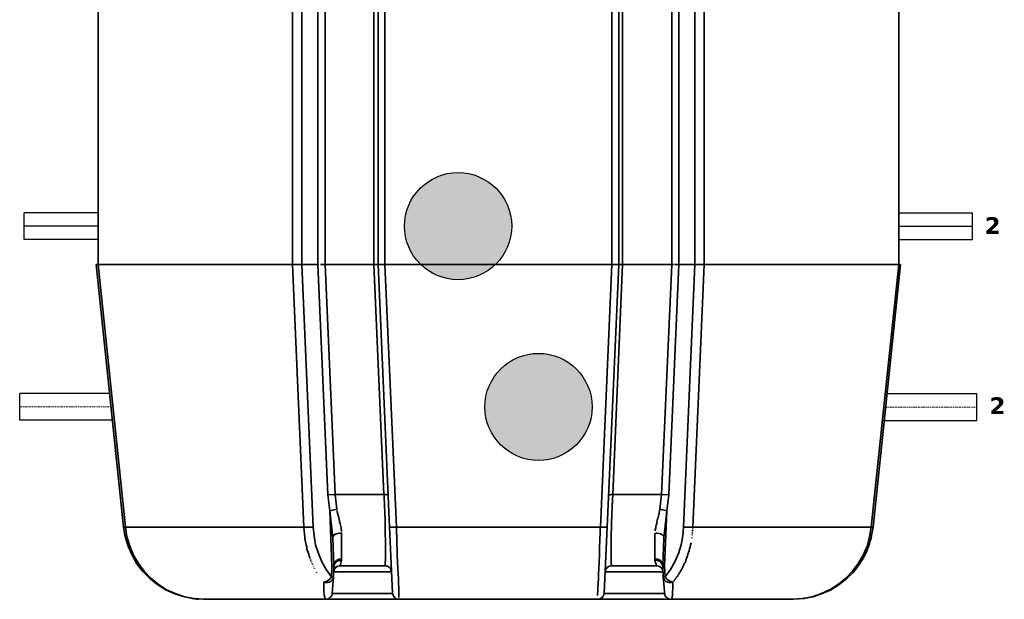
# Model space of a CAD drawing. Header units: millimetres. Extents: x -1661 to 8978, y 10538 to 15989.
# Tile 20 of 24: x 7509 to 8978, y 12667 to 13532. Entities that reach past the tile are written whole.
import ezdxf

# ---------------------------------------------------------------- set-up
doc = ezdxf.new("R2010")
doc.units = ezdxf.units.MM
doc.linetypes.add('DASHDOT', pattern=[25.4, 12.7, -6.35, 0, -6.35])
doc.layers.add('2DH_OBV_z', color=250, linetype='Continuous', lineweight=30)
doc.layers.add('osie', color=1, linetype='DASHDOT', lineweight=13)
doc.layers.add('C00-00-00-BLACK', color=7, linetype='Continuous')
doc.styles.get("Standard").update_dxf_attribs({"font": 'arial.ttf'})

# ---------------------------------------------------------------- blocks, each defined once
blk = doc.blocks.new('A$C54842E76')
at = {"layer": 'C00-00-00-BLACK', "color": 7, "linetype": 'Continuous', "lineweight": 35}
for p, q in [((-157.6, 1119.4), (-157.6, 500.3)), ((132.6, 500.3), (132.6, 1119.4)), ((146.6, 500.3), (146.6, 1119.4)), ((170.3, 1119.4), (170.3, 500.3)), ((181.3, 1119.4), (181.3, 500.3)), ((254.2, 500.3), (254.2, 1119.4)), ((260.6, 1119.4), (260.6, 500.3)), ((270.3, 1119.4), (270.3, 500.3)), ((609.2, 500.3), (609.2, 1119.4)), ((619.4, 500.3), (619.4, 1119.4)), ((625.3, 1119.4), (625.3, 500.3)), ((698.6, 500.3), (698.6, 1119.4)), ((709.2, 500.3), (709.2, 1119.4)), ((732.9, 1119.4), (732.9, 500.3)), ((746.9, 1119.4), (746.9, 500.3)), ((1037.5, 500.3), (1037.5, 1119.4)), ((-160.6, 500.3), (-159.7, 500.3)), ((-160.6, 500.3), (-119.5, 107.6)), ((-159.7, 500.3), (-157.6, 500.3)), ((-157.6, 500.3), (132.6, 500.3)), ((-157.6, 500.3), (-116.5, 107.6)), ((132.6, 500.3), (146.6, 500.3)), ((149.6, 107.6), (132.6, 500.3)), ((146.6, 500.3), (170.3, 500.3)), ((163.5, 108), (146.6, 500.3)), ((170.3, 500.3), (185.1, 155.9)), ((171.2, 500.3), (172, 500.3)), ((174.6, 500.3), (175.4, 500.3)), ((175.4, 500.3), (176.2, 500.3)), ((176.7, 500.3), (177.5, 500.3)), ((177.5, 500.3), (178.4, 500.3)), ((178.4, 500.3), (179.2, 500.3)), ((179.6, 500.3), (180.5, 500.3)), ((180.5, 500.3), (181.3, 500.3)), ((181.3, 500.3), (254.2, 500.3)), ((181.3, 500.3), (196.2, 156.8)), ((254.2, 500.3), (260.6, 500.3)), ((269, 156.8), (254.2, 500.3)), ((260.6, 500.3), (270.3, 500.3)), ((260.6, 500.3), (277.5, 108)), ((270.3, 500.3), (609.2, 500.3)), ((270.3, 500.3), (287.7, 107.6)), ((592.3, 107.6), (609.2, 500.3)), ((602, 108), (619.4, 500.3)), ((609.2, 500.3), (619.4, 500.3)), ((625.3, 500.3), (610.5, 156.8)), ((619.4, 500.3), (625.3, 500.3)), ((625.3, 500.3), (698.6, 500.3)), ((683.4, 156.8), (698.6, 500.3)), ((694.4, 155.9), (709.2, 500.3)), ((698.6, 500.3), (699.9, 500.3)), ((699.9, 500.3), (701.2, 500.3)), ((702.8, 500.3), (703.7, 500.3)), ((704.1, 500.3), (705, 500.3)), ((705, 500.3), (705.8, 500.3)), ((706.2, 500.3), (707.1, 500.3)), ((707.5, 500.3), (708.4, 500.3)), ((709.2, 500.3), (732.9, 500.3)), ((732.9, 500.3), (716, 108)), ((746.9, 500.3), (730, 107.6)), ((732.9, 500.3), (746.9, 500.3)), ((746.9, 500.3), (1037.5, 500.3)), ((996, 107.6), (1037.5, 500.3)), ((999, 107.6), (1040.1, 500.3)), ((1037.5, 500.3), (1039.7, 500.3)), ((185.1, 155.9), (196.2, 156.8)), ((188.1, 132.2), (185.1, 155.9)), ((196.2, 156.8), (269, 156.8)), ((196.2, 156.8), (198.7, 134.7)), ((269.5, 153.8), (269, 156.8)), ((270.7, 156.8), (269, 156.8)), ((269.5, 150.8), (269.5, 153.8)), ((269.5, 147.9), (269.5, 150.8)), ((269.9, 144.9), (269.5, 147.9)), ((272, 156.8), (270.7, 156.8)), ((273.3, 156.3), (272, 156.8)), ((274.1, 156.3), (273.3, 156.3)), ((275, 156.3), (274.1, 156.3)), ((604.6, 156.3), (605.4, 156.3)), ((605.8, 156.3), (606.7, 156.3)), ((606.7, 156.3), (608, 156.8)), ((608, 156.8), (609.2, 156.8)), ((609.2, 156.8), (610.5, 156.8)), ((610.5, 153.4), (610.1, 151.7)), ((610.1, 151.7), (610.1, 150.4)), ((610.1, 150.4), (610.1, 148.7)), ((610.1, 148.7), (610.1, 147)), ((610.1, 147), (610.1, 145.3)), ((610.5, 156.8), (683.4, 156.8)), ((610.5, 156.8), (610.5, 155.1)), ((610.5, 155.1), (610.5, 153.4)), ((680.8, 134.7), (683.4, 156.8)), ((683.4, 156.8), (694.4, 155.9)), ((694.4, 155.9), (691.4, 132.2)), ((198.7, 134.7), (188.1, 132.2)), ((199.1, 133.9), (199.1, 133)), ((269.9, 141.9), (269.9, 144.9)), ((269.9, 139), (269.9, 141.9)), ((269.9, 136), (269.9, 139)), ((270.3, 133), (269.9, 136)), ((270.3, 130.5), (270.3, 133)), ((609.6, 133), (609.2, 131.3)), ((610.1, 144), (609.6, 142.4)), ((609.6, 142.4), (609.6, 140.6)), ((609.6, 140.6), (609.6, 139.4)), ((609.6, 139.4), (609.6, 137.7)), ((609.6, 137.7), (609.6, 136)), ((609.6, 136), (609.6, 134.7)), ((609.6, 134.7), (609.6, 133)), ((610.1, 145.3), (610.1, 144)), ((680.4, 132.6), (680.8, 133.5)), ((680.8, 133.9), (680.8, 134.7)), ((680.8, 134.7), (691.4, 132.2)), ((191.5, 49.6), (188.1, 132.2)), ((188.1, 132.2), (192.8, 91.9)), ((199.1, 132.2), (199.5, 131.3)), ((199.5, 131.3), (199.5, 130.5)), ((199.5, 130.5), (200, 129.6)), ((200, 129.6), (200, 128.4)), ((200, 128.4), (200.4, 127.1)), ((200.4, 127.1), (200.8, 125.8)), ((200.8, 125.8), (200.8, 125)), ((200.8, 125), (201.2, 123.7)), ((201.2, 123.7), (201.7, 122.4)), ((201.7, 122.4), (201.7, 121.2)), ((201.7, 121.2), (202.1, 120.3)), ((202.1, 120.3), (202.5, 117.8)), ((202.5, 117.8), (202.9, 115.7)), ((270.3, 127.5), (270.3, 130.5)), ((270.3, 124.6), (270.3, 127.5)), ((270.7, 122), (270.3, 124.6)), ((270.7, 119.1), (270.7, 122)), ((270.7, 116.5), (270.7, 119.1)), ((609.2, 120.8), (608.8, 119.5)), ((608.8, 119.5), (608.8, 117.8)), ((608.8, 117.8), (608.8, 116.5)), ((609.2, 131.3), (609.2, 130.1)), ((609.2, 130.1), (609.2, 128.4)), ((609.2, 128.4), (609.2, 126.7)), ((609.2, 126.7), (609.2, 125.4)), ((609.2, 125.4), (609.2, 123.7)), ((609.2, 123.7), (609.2, 122.4)), ((609.2, 122.4), (609.2, 120.8)), ((676.6, 115.7), (677, 117.8)), ((677, 117.8), (677.4, 120.3)), ((677.4, 120.3), (678.3, 122.4)), ((678.3, 122.4), (678.7, 125)), ((678.7, 125), (679.1, 125.8)), ((679.1, 127.1), (679.6, 128.4)), ((679.1, 125.8), (679.1, 127.1)), ((679.6, 128.4), (680, 129.6)), ((680, 129.6), (680, 130.5)), ((680.4, 131.3), (680.4, 132.2)), ((686.8, 91.9), (691.4, 132.2)), ((691.4, 132.2), (688, 49.6)), ((-119.5, 107.6), (-116.9, 93.2)), ((-118.6, 107.6), (-117.8, 107.6)), ((-117.8, 107.6), (-116.5, 107.6)), ((-116.5, 107.6), (149.6, 107.6)), ((-116.5, 107.6), (-114.4, 93.2)), ((149.6, 107.6), (163.5, 108)), ((149.6, 106.8), (149.6, 107.6)), ((149.6, 105.5), (149.6, 106.8)), ((150, 104.6), (149.6, 105.5)), ((150, 103.4), (150, 104.6)), ((150, 102.5), (150, 103.4)), ((163.5, 108), (164.8, 94.9)), ((202.9, 115.7), (203.8, 113.1)), ((203.8, 113.1), (204.2, 111)), ((204.2, 111), (204.6, 108.9)), ((204.6, 108.9), (205, 106.8)), ((205, 106.8), (205, 105.5)), ((205, 105.5), (205, 104.6)), ((205, 104.6), (205.5, 103.4)), ((205.5, 103.4), (205.5, 102.5)), ((271.1, 106.8), (270.7, 116.5)), ((271.1, 97.4), (271.1, 106.8)), ((277.5, 108), (278.3, 108)), ((281.7, 9.7), (277.5, 108)), ((278.3, 108), (279.2, 107.6)), ((279.2, 107.6), (280.5, 107.6)), ((280.5, 107.6), (281.7, 107.6)), ((281.7, 107.6), (283.8, 107.6)), ((283.8, 107.6), (285.5, 107.6)), ((285.5, 107.6), (287.7, 107.6)), ((287.7, 107.6), (592.3, 107.6)), ((287.7, 107.6), (287.7, 105.9)), ((287.7, 105.9), (287.7, 104.2)), ((287.7, 104.2), (287.7, 102.5)), ((591.9, 104.6), (592.3, 107.6)), ((591.9, 101.7), (591.9, 104.6)), ((592.3, 107.6), (594, 107.6)), ((594, 107.6), (596.1, 107.6)), ((596.1, 107.6), (597.8, 107.6)), ((602, 108), (597.8, 9.7)), ((597.8, 107.6), (599.1, 107.6)), ((599.1, 107.6), (600.3, 107.6)), ((600.3, 107.6), (601.6, 108)), ((608.8, 106.8), (608.4, 97.4)), ((608.8, 116.5), (608.8, 106.8)), ((674, 103.4), (674.5, 104.6)), ((674, 102.5), (674, 103.4)), ((674.5, 105.5), (674.9, 106.8)), ((674.5, 104.6), (674.5, 105.5)), ((674.9, 108.9), (675.3, 111)), ((674.9, 106.8), (674.9, 108.9)), ((675.3, 111), (676.2, 113.1)), ((676.2, 113.1), (676.6, 115.7)), ((715.1, 94.9), (716, 108)), ((716, 108), (730, 107.6)), ((729.5, 103.4), (729.5, 102.5)), ((730, 107.6), (996, 107.6)), ((730, 107.2), (730, 106.3)), ((730, 105.5), (730, 104.6)), ((993.9, 93.2), (996, 107.6)), ((996, 107.6), (997.3, 107.6)), ((996.9, 95.3), (999, 107.6)), ((997.3, 107.6), (998.1, 107.6)), ((998.1, 107.6), (999, 107.6)), ((-116.9, 93.2), (-112.7, 79.2)), ((-114.4, 93.2), (-110.1, 79.2)), ((150, 101.7), (150, 102.5)), ((150, 100.4), (150, 101.7)), ((150.4, 99.6), (150, 100.4)), ((150.4, 98.7), (150.4, 99.6)), ((150.4, 97.9), (150.4, 98.7)), ((150.4, 96.6), (150.4, 97.9)), ((150.4, 95.7), (150.4, 96.6)), ((150.8, 94.9), (150.4, 95.7)), ((150.8, 94.1), (150.8, 94.9)), ((150.8, 93.2), (150.8, 94.1)), ((151.2, 92.4), (150.8, 93.2)), ((151.2, 91.5), (151.2, 92.4)), ((151.2, 90.7), (151.2, 91.5)), ((151.2, 89.8), (151.2, 90.7)), ((151.7, 89), (151.2, 89.8)), ((151.7, 88.1), (151.7, 89)), ((164.8, 94.9), (166.9, 81.4)), ((193.2, 93.6), (192.8, 91.9)), ((194.5, 50.4), (192.8, 91.9)), ((194, 95.3), (193.2, 93.6)), ((195.7, 96.6), (194, 95.3)), ((197.8, 97.9), (195.7, 96.6)), ((200.4, 98.3), (197.8, 97.9)), ((202.9, 98.7), (200.4, 98.3)), ((204.6, 98.7), (202.9, 98.7)), ((205.9, 98.3), (204.6, 98.7)), ((205.5, 102.1), (205.5, 101.3)), ((205.9, 99.6), (205.9, 98.7)), ((205.9, 98.3), (205.9, 60.2)), ((271.6, 88.5), (271.1, 97.4)), ((271.6, 80.5), (271.6, 88.5)), ((287.7, 102.5), (287.7, 100.8)), ((287.7, 100.8), (287.7, 99.1)), ((287.7, 99.1), (287.7, 97.4)), ((287.7, 97.4), (288.1, 95.7)), ((288.1, 95.7), (288.1, 94.5)), ((288.1, 94.5), (288.1, 92.8)), ((288.1, 92.8), (288.1, 91.5)), ((288.1, 91.5), (288.1, 90.2)), ((288.1, 90.2), (288.1, 88.5)), ((288.1, 88.5), (288.1, 87.3)), ((591.4, 93.2), (591.9, 95.7)), ((591.4, 90.7), (591.4, 93.2)), ((591.4, 88.5), (591.4, 90.7)), ((591.4, 86), (591.4, 88.5)), ((591.9, 98.7), (591.9, 101.7)), ((591.9, 95.7), (591.9, 98.7)), ((608.4, 88.5), (608, 80.5)), ((608.4, 97.4), (608.4, 88.5)), ((673.6, 98.3), (675.3, 98.7)), ((673.6, 60.2), (673.6, 98.3)), ((675.3, 98.7), (676.6, 98.7)), ((676.6, 98.7), (679.1, 98.3)), ((679.1, 98.3), (681.7, 97.9)), ((681.7, 97.9), (683.8, 96.6)), ((683.8, 96.6), (685.5, 95.3)), ((686.8, 91.9), (685.1, 50.4)), ((685.5, 95.3), (686.8, 93.6)), ((686.8, 93.6), (686.8, 91.9)), ((712.6, 81.4), (715.1, 94.9)), ((728.7, 92.4), (728.7, 91.5)), ((729.5, 99.1), (729.1, 98.3)), ((729.1, 96.6), (729.1, 95.7)), ((729.5, 101.3), (729.5, 100.4)), ((990.1, 79.2), (993.9, 93.2)), ((993.9, 83), (996.9, 95.3)), ((996.9, 93.6), (995.2, 88.5)), ((-112.7, 79.2), (-106.8, 65.7)), ((-110.1, 79.2), (-104.6, 66.1)), ((151.7, 87.3), (151.7, 88.1)), ((152.1, 86), (152.1, 86.8)), ((152.1, 85.2), (152.1, 86)), ((152.5, 84.3), (152.1, 85.2)), ((152.9, 81.4), (152.5, 84.3)), ((153.8, 78.4), (152.9, 81.4)), ((154.2, 75.4), (153.8, 78.4)), ((155.1, 72.5), (154.2, 75.4)), ((166.9, 81.4), (171.2, 68.6)), ((271.6, 77.1), (271.6, 80.5)), ((271.6, 73.7), (271.6, 77.1)), ((271.6, 70.3), (271.6, 73.7)), ((288.1, 87.3), (288.5, 86)), ((288.5, 86), (288.5, 80.5)), ((288.5, 80.5), (288.9, 75.4)), ((288.9, 75.4), (288.9, 70.3)), ((590.6, 70.3), (591, 75.4)), ((591, 80.5), (591.4, 86)), ((591, 75.4), (591, 80.5)), ((608, 80.5), (608, 77.1)), ((608, 77.1), (608, 73.7)), ((608, 73.7), (608, 70.3)), ((708.8, 68.6), (712.6, 81.4)), ((725.3, 75.4), (724.5, 72.5)), ((726.2, 78.4), (725.3, 75.4)), ((726.6, 81.4), (726.2, 78.4)), ((727.4, 84.3), (726.6, 81.4)), ((984.2, 66.1), (990.1, 79.2)), ((989.2, 71.6), (993.9, 83)), ((-106.8, 65.7), (-99.6, 53)), ((-104.6, 66.1), (-97.4, 53.4)), ((155.9, 69.9), (155.1, 72.5)), ((156.8, 67.4), (155.9, 69.9)), ((157.6, 64.8), (156.8, 67.4)), ((158.4, 62.3), (157.6, 64.8)), ((158.9, 61), (158.4, 61.9)), ((159.3, 59.3), (159.3, 60.2)), ((171.2, 68.6), (176.2, 55.9)), ((201.7, 60.2), (198.3, 58)), ((205.9, 60.2), (201.7, 60.2)), ((205.9, 60.2), (205.9, 58.5)), ((271.6, 66.9), (271.6, 70.3)), ((271.6, 64.4), (271.6, 66.9)), ((271.6, 61.9), (271.6, 64.4)), ((271.6, 59.7), (271.6, 61.9)), ((271.6, 57.6), (271.6, 59.7)), ((288.9, 70.3), (288.9, 65.7)), ((288.9, 65.7), (289.4, 55.9)), ((590.2, 55.9), (590.6, 65.7)), ((590.6, 65.7), (590.6, 70.3)), ((608, 70.3), (608, 66.9)), ((608, 66.9), (608, 64.4)), ((608, 64.4), (608, 61.9)), ((608, 61.9), (608.4, 59.7)), ((608.4, 59.7), (608.4, 57.6)), ((673.6, 58.5), (673.6, 60.2)), ((673.6, 60.2), (677.9, 60.2)), ((677.9, 60.2), (681.7, 58)), ((703.3, 55.9), (708.8, 68.6)), ((720.2, 60.2), (719.8, 58.9)), ((719.8, 58.9), (719.8, 58)), ((720.6, 61), (720.2, 60.2)), ((721.1, 62.3), (720.6, 61)), ((721.9, 64.8), (721.1, 62.3)), ((722.8, 67.4), (721.9, 64.8)), ((723.6, 69.9), (722.8, 67.4)), ((724.5, 72.5), (723.6, 69.9)), ((977, 53.4), (984.2, 66.1)), ((984.6, 61.9), (977.4, 50.4)), ((990.1, 73.3), (984.6, 61.9)), ((-99.6, 53), (-90.7, 41.5)), ((-97.4, 53.4), (-89, 41.9)), ((160.1, 57.6), (159.7, 58.5)), ((161, 55.5), (161, 56.3)), ((161.8, 53.4), (161.8, 54.2)), ((162.7, 51.3), (162.7, 52.1)), ((164.4, 48.3), (164, 49.1)), ((165.6, 45.3), (165.6, 46.2)), ((176.2, 55.9), (182.6, 44.5)), ((182.6, 44.5), (190.6, 33.5)), ((190.6, 33.5), (191.5, 49.6)), ((191.5, 49.6), (193.6, 50)), ((193.6, 49.6), (191.5, 49.6)), ((193.6, 50), (194.5, 50.4)), ((194.5, 49.6), (193.6, 33.1)), ((194.5, 49.6), (193.6, 49.6)), ((195.3, 54.7), (194.5, 50.4)), ((195.7, 53.4), (194.5, 49.6)), ((194.9, 51.3), (194.5, 46.2)), ((194.5, 50.4), (194.5, 49.6)), ((194.5, 43.6), (194.9, 45.3)), ((194.9, 44.5), (194.5, 42.8)), ((194.9, 45.3), (196.2, 46.6)), ((195.7, 46.2), (194.9, 44.5)), ((198.3, 58), (195.3, 54.7)), ((198.3, 56.3), (195.7, 53.4)), ((197, 47.4), (195.7, 46.2)), ((196.2, 46.6), (197.4, 47.9)), ((198.7, 48.7), (197, 47.4)), ((197.4, 47.9), (198.7, 49.1)), ((202.1, 58), (198.3, 56.3)), ((200.4, 49.6), (198.7, 48.7)), ((198.7, 49.1), (200.4, 49.6)), ((200.4, 58), (203.8, 58)), ((202.1, 50), (200.4, 49.6)), ((200.4, 49.6), (202.1, 50)), ((205.9, 58.5), (202.1, 58)), ((202.1, 50), (204.2, 50.4)), ((203.8, 50), (202.1, 50)), ((205.9, 58.5), (203.8, 50)), ((270.3, 50), (203.8, 50)), ((272.4, 50), (270.3, 50)), ((271.1, 55.9), (271.6, 57.6)), ((271.1, 54.2), (271.1, 55.9)), ((271.1, 53), (271.1, 54.2)), ((271.1, 51.7), (271.1, 53)), ((274.1, 49.6), (272.4, 50)), ((275.8, 48.7), (274.1, 49.6)), ((277.5, 47.4), (275.8, 48.7)), ((278.8, 45.8), (277.5, 47.4)), ((279.6, 44.1), (278.8, 45.8)), ((289.4, 55.9), (289.8, 46.2)), ((289.8, 46.2), (290.2, 38.1)), ((589.3, 38.1), (589.7, 46.2)), ((589.7, 46.2), (590.2, 55.9)), ((601.2, 45.8), (599.9, 44.1)), ((602.4, 47.4), (601.2, 45.8)), ((603.7, 48.7), (602.4, 47.4)), ((605.4, 49.6), (603.7, 48.7)), ((607.5, 50), (605.4, 49.6)), ((609.2, 50), (607.5, 50)), ((608.4, 57.6), (608.4, 55.9)), ((608.4, 55.9), (608.4, 54.2)), ((608.4, 54.2), (608.4, 53)), ((608.4, 53), (608.8, 51.7)), ((675.7, 50), (609.2, 50)), ((675.7, 50), (673.6, 58.5)), ((673.6, 58.5), (677.9, 58)), ((675.3, 50.4), (677.4, 50)), ((677.4, 50), (675.7, 50)), ((679.1, 49.6), (677.4, 50)), ((677.4, 50), (679.1, 49.6)), ((677.9, 58), (681.2, 56.3)), ((680.8, 48.7), (679.1, 49.6)), ((679.1, 49.6), (680.8, 49.1)), ((680.8, 49.1), (682.5, 47.9)), ((682.5, 47.4), (680.8, 48.7)), ((681.2, 56.3), (683.8, 53.4)), ((681.7, 58), (684.2, 54.7)), ((682.5, 47.9), (683.8, 46.6)), ((683.8, 46.2), (682.5, 47.4)), ((683.8, 53.4), (685.1, 49.6)), ((683.8, 46.6), (684.6, 45.3)), ((684.6, 44.5), (683.8, 46.2)), ((684.2, 54.7), (685.1, 50.4)), ((685.1, 47.9), (684.6, 51.3)), ((684.6, 45.3), (685.1, 43.6)), ((685.5, 42.8), (684.6, 44.5)), ((685.1, 50.4), (685.9, 50)), ((685.1, 49.6), (685.1, 50.4)), ((685.9, 33.1), (685.1, 49.6)), ((685.9, 49.6), (685.1, 49.6)), ((685.9, 50), (688, 49.6)), ((688, 49.6), (685.9, 49.6)), ((688, 49.6), (688.9, 33.5)), ((688.9, 33.5), (696.9, 44.5)), ((696.9, 44.5), (703.3, 55.9)), ((713.4, 44.5), (712.6, 43.6)), ((713.9, 45.3), (713.4, 44.5)), ((714.3, 46.2), (713.9, 45.3)), ((714.7, 47), (714.3, 46.2)), ((715.1, 48.3), (714.7, 47)), ((715.6, 49.1), (715.1, 48.3)), ((716, 50), (715.6, 49.1)), ((716.4, 50.8), (716, 50)), ((716.8, 52.1), (716.4, 50.8)), ((717.3, 53), (716.8, 52.1)), ((717.7, 53.8), (717.3, 53)), ((718.5, 55.1), (717.7, 53.8)), ((719, 55.9), (718.5, 55.1)), ((719.4, 56.8), (719, 55.9)), ((719.8, 58), (719.4, 56.8)), ((968.5, 41.9), (977, 53.4)), ((977.4, 50.4), (969.3, 40.3)), ((-90.7, 41.5), (-80.1, 30.9)), ((-89, 41.9), (-78.8, 31.4)), ((-80.1, 30.9), (-68.6, 21.6)), ((-78.8, 31.4), (-67.8, 22.5)), ((169, 39.8), (168.6, 40.7)), ((183.9, 27.1), (187.7, 29.7)), ((187.7, 29.7), (190.6, 33.5)), ((190.6, 33.5), (192.8, 33.1)), ((193.6, 33.1), (191.9, 9.3)), ((193.2, 30.9), (191.9, 28.4)), ((192.8, 33.1), (193.6, 33.1)), ((193.6, 33.1), (193.2, 30.9)), ((194, 41.9), (194.5, 43.6)), ((194.5, 42.8), (194, 40.7)), ((280.5, 41.1), (194, 41.1)), ((280, 42.4), (279.6, 44.1)), ((280.5, 40.7), (280, 42.4)), ((290.2, 38.1), (290.6, 30.9)), ((290.6, 30.9), (290.6, 23.7)), ((588.9, 23.7), (589.3, 30.9)), ((589.3, 30.9), (589.3, 38.1)), ((599.5, 42.4), (599.1, 40.7)), ((599.9, 44.1), (599.5, 42.4)), ((685.5, 41.1), (599.5, 41.1)), ((685.1, 43.6), (685.5, 41.9)), ((685.5, 40.7), (685.5, 42.8)), ((686.8, 22.9), (685.9, 33.1)), ((685.9, 33.1), (686.8, 33.1)), ((686.8, 30.9), (685.9, 33.1)), ((686.8, 33.1), (688.9, 33.5)), ((688, 28.4), (686.8, 30.9)), ((688.9, 33.5), (691.8, 29.7)), ((691.8, 29.7), (696.1, 27.1)), ((703.7, 30.1), (703.3, 29.2)), ((704.5, 30.9), (703.7, 30.1)), ((705.4, 32.2), (705, 31.4)), ((705.8, 33.1), (705.4, 32.2)), ((706.7, 33.9), (705.8, 33.1)), ((707.5, 35.2), (707.1, 34.3)), ((707.9, 36), (707.5, 35.2)), ((708.8, 36.9), (707.9, 36)), ((709.2, 37.7), (708.8, 36.9)), ((709.6, 38.6), (709.2, 37.7)), ((710.1, 39.4), (709.6, 38.6)), ((710.9, 40.3), (710.1, 39.4)), ((711.3, 41.1), (710.9, 40.3)), ((711.8, 41.9), (711.3, 41.1)), ((712.2, 42.8), (711.8, 41.9)), ((712.6, 43.6), (712.2, 42.8)), ((947.3, 22.5), (958.3, 31.4)), ((960, 30.9), (948.6, 22)), ((958.3, 31.4), (968.5, 41.9)), ((969.3, 40.3), (960, 30.9)), ((-68.6, 21.6), (-56.4, 14)), ((-67.8, 22.5), (-55.5, 14.4)), ((179.2, 25.8), (183.9, 27.1)), ((179.2, 24.6), (179.2, 25.8)), ((180.5, 25.4), (179.2, 25.8)), ((179.2, 22.9), (179.2, 24.6)), ((179.2, 21.6), (179.2, 22.9)), ((179.2, 20.3), (179.2, 21.6)), ((179.2, 18.6), (179.2, 20.3)), ((179.2, 17.4), (179.2, 18.6)), ((179.6, 16.1), (179.2, 17.4)), ((179.6, 14.8), (179.6, 16.1)), ((179.6, 12.7), (179.6, 14.8)), ((181.8, 25), (180.5, 25.4)), ((184.7, 25), (181.8, 25)), ((187.3, 25.4), (184.7, 25)), ((189.8, 26.7), (187.3, 25.4)), ((191.9, 28.4), (189.8, 26.7)), ((290.6, 23.7), (291.1, 17.4)), ((291.1, 17.4), (291.1, 12.3)), ((588.5, 17.4), (588.9, 23.7)), ((588.5, 12.3), (588.5, 17.4)), ((686.8, 22.9), (688.4, 6.4)), ((689.7, 26.7), (688, 28.4)), ((692.3, 25.4), (689.7, 26.7)), ((694.8, 25), (692.3, 25.4)), ((697.8, 25), (694.8, 25)), ((696.1, 27.1), (700.3, 25.8)), ((699, 25.4), (697.8, 25)), ((700.3, 25.8), (699, 25.4)), ((700.3, 14.8), (699.9, 12.7)), ((701.2, 26.7), (700.3, 25.8)), ((700.3, 25.8), (700.3, 25)), ((700.3, 25), (700.3, 24.1)), ((700.3, 24.1), (700.3, 22.9)), ((700.3, 22.9), (700.3, 22)), ((700.3, 22), (700.3, 21.2)), ((700.3, 21.2), (700.3, 20.3)), ((700.3, 20.3), (700.3, 19.5)), ((700.3, 19.5), (700.3, 18.2)), ((700.3, 18.2), (700.3, 17.4)), ((700.3, 17.4), (700.3, 16.5)), ((700.3, 16.5), (700.3, 15.7)), ((700.3, 15.7), (700.3, 14.8)), ((702, 28), (701.6, 27.1)), ((702.8, 28.8), (702, 28)), ((921.9, 8.5), (935, 14.8)), ((935, 14.8), (947.3, 22.5)), ((948.6, 22), (936.3, 14.4)), ((-56.4, 14), (-42.8, 8)), ((-55.5, 14.4), (-42.4, 8.5)), ((-42.8, 8), (-28.8, 3.8)), ((-42.4, 8.5), (-28.4, 3.8)), ((-28.8, 3.8), (-14.4, 0.9)), ((-28.4, 3.8), (-14.4, 1.3)), ((-16.9, 1.3), (-14.4, 0.9)), ((-14.4, 1.3), (0, 0)), ((-14.4, 0.9), (0, 0)), ((-10.2, 0.4), (-7.6, 0.4)), ((0, 0), (182.2, 0)), ((179.6, 10.6), (179.6, 12.7)), ((180.1, 8.5), (179.6, 10.6)), ((180.1, 6.8), (180.1, 8.5)), ((180.5, 5.1), (180.1, 6.8)), ((180.5, 4.2), (180.5, 5.1)), ((180.9, 3), (180.5, 4.2)), ((180.9, 1.7), (180.9, 3)), ((183.9, 0.4), (182.2, 0)), ((291.9, 0), (182.2, 0)), ((186, 0.9), (183.9, 0.4)), ((187.3, 1.7), (186, 0.9)), ((189, 3), (187.3, 1.7)), ((190.2, 4.2), (189, 3)), ((191.1, 5.9), (190.2, 4.2)), ((191.9, 7.6), (191.1, 5.9)), ((191.9, 9.3), (191.9, 7.6)), ((191.9, 8.9), (281.7, 8.9)), ((281.7, 9.7), (282.2, 7.6)), ((282.2, 7.6), (283, 5.5)), ((283, 5.5), (284.3, 3.8)), ((284.3, 3.8), (285.5, 2.1)), ((285.5, 2.1), (288.5, 0.4)), ((288.5, 0.4), (291.9, 0)), ((291.1, 12.3), (291.5, 8)), ((291.5, 8), (291.5, 6.8)), ((291.5, 6.8), (291.5, 5.9)), ((291.5, 5.9), (291.5, 5.1)), ((291.5, 5.1), (291.5, 4.2)), ((291.5, 4.2), (291.5, 3.4)), ((291.5, 3.4), (291.5, 2.5)), ((291.9, 0), (588, 0)), ((588, 8), (588.5, 12.3)), ((588, 6.8), (588, 7.6)), ((588, 5.1), (588, 5.9)), ((588, 0), (591, 0.4)), ((697.3, 0), (588, 0)), ((591, 0.4), (594, 2.1)), ((594, 2.1), (595.7, 3.8)), ((595.7, 3.8), (596.9, 5.5)), ((596.9, 5.5), (597.4, 7.6)), ((597.4, 7.6), (597.8, 9.7)), ((597.8, 8.9), (688, 8.9)), ((689.3, 4.2), (688.4, 5.9)), ((690.6, 3), (689.3, 4.2)), ((692.3, 1.7), (690.6, 3)), ((693.9, 0.9), (692.3, 1.7)), ((695.7, 0.4), (693.9, 0.9)), ((697.3, 0), (695.7, 0.4)), ((697.3, 0), (879.5, 0)), ((699, 3), (698.6, 1.7)), ((699.5, 5.1), (699, 4.2)), ((699, 4.2), (699, 3)), ((699.9, 10.6), (699.5, 8.5)), ((699.5, 8.5), (699.5, 6.8)), ((699.5, 6.8), (699.5, 5.1)), ((699.9, 12.7), (699.9, 10.6)), ((879.5, 0), (893.9, 1.3)), ((879.9, 0), (896.9, 1.3)), ((893.9, 1.3), (908.3, 3.8)), ((909.6, 3.8), (895.2, 1.3)), ((908.3, 3.8), (921.9, 8.5)), ((923.2, 8.5), (909.6, 3.8)), ((936.3, 14.4), (923.2, 8.5))]:
    blk.add_line(p, q, dxfattribs=at)

msp = doc.modelspace()

# ---------------------------------------------------------------- hatches: boundary and pattern name
at = {"layer": '2DH_OBV_z'}
h = msp.add_hatch(color=22, dxfattribs=at)
edge = h.paths.add_edge_path()
edge.add_arc((8162.823, 13224.149), 80, 0, 360)
h = msp.add_hatch(color=180, dxfattribs=at)
edge = h.paths.add_edge_path()
edge.add_arc((8282.823, 12954.149), 80, 0, 360)

# ---------------------------------------------------------------- linework, layer by layer
for p, q in [((7625.386, 13224.149), (7515.386, 13224.149)), ((7625.386, 13224.149), (7515.386, 13224.149)), ((8820.687, 13224.149), (8930.687, 13224.149))]:
    msp.add_line(p, q)
at = {"layer": '2DH_OBV_z', "color": 22}
for p, q in [((7515.386, 13204.149), (7515.386, 13244.149)), ((7625.463, 13244.149), (7515.386, 13244.149)), ((8820.61, 13244.149), (8930.687, 13244.149)), ((8930.687, 13204.149), (8930.687, 13244.149)), ((7625.463, 13204.149), (7515.386, 13204.149)), ((8820.61, 13204.149), (8930.687, 13204.149))]:
    msp.add_line(p, q, dxfattribs=at)
at = {"layer": '2DH_OBV_z', "color": 180}
for p, q in [((7508.513, 12934.149), (7508.513, 12974.149)), ((7642.687, 12974.149), (7508.513, 12974.149)), ((8802.951, 12973.975), (8937.125, 12973.975)), ((8937.125, 12933.975), (8937.125, 12973.975)), ((7646.891, 12934.149), (7508.513, 12934.149)), ((8798.747, 12933.975), (8937.125, 12933.975))]:
    msp.add_line(p, q, dxfattribs=at)
at = {"layer": '2DH_OBV_z', "color": 22}
msp.add_circle((8162.823, 13224.149), 80, dxfattribs=at)
at = {"layer": '2DH_OBV_z', "color": 180}
msp.add_circle((8282.823, 12954.149), 80, dxfattribs=at)
at = {"layer": 'osie', "color": 252, "ltscale": 0.1, "true_color": 0x939598}
for p, q in [((7515.386, 13224.149), (7625.463, 13224.149)), ((8930.687, 13224.149), (8820.61, 13224.149)), ((7508.513, 12954.149), (7644.78, 12954.149)), ((8937.125, 12953.975), (8800.849, 12953.975))]:
    msp.add_line(p, q, dxfattribs=at)

# ---------------------------------------------------------------- block references
msp.add_blockref('A$C54842E76', (7783.065, 12666.754))

# ---------------------------------------------------------------- texts
at = {"layer": '2DH_OBV_z', "color": 22, "insert": (8972.526, 13237.435), "char_height": 25, "width": 41.26157, "attachment_point": 3}
msp.add_mtext('{\\fVerdana|b1|i0|c238|p34;2}', dxfattribs=at)
at = {"layer": '2DH_OBV_z', "color": 180, "insert": (8979.715, 12968.352), "char_height": 25, "width": 41.26157, "attachment_point": 3}
msp.add_mtext('{\\fVerdana|b1|i0|c238|p34;2}', dxfattribs=at)

doc.saveas('drawing.dxf')
